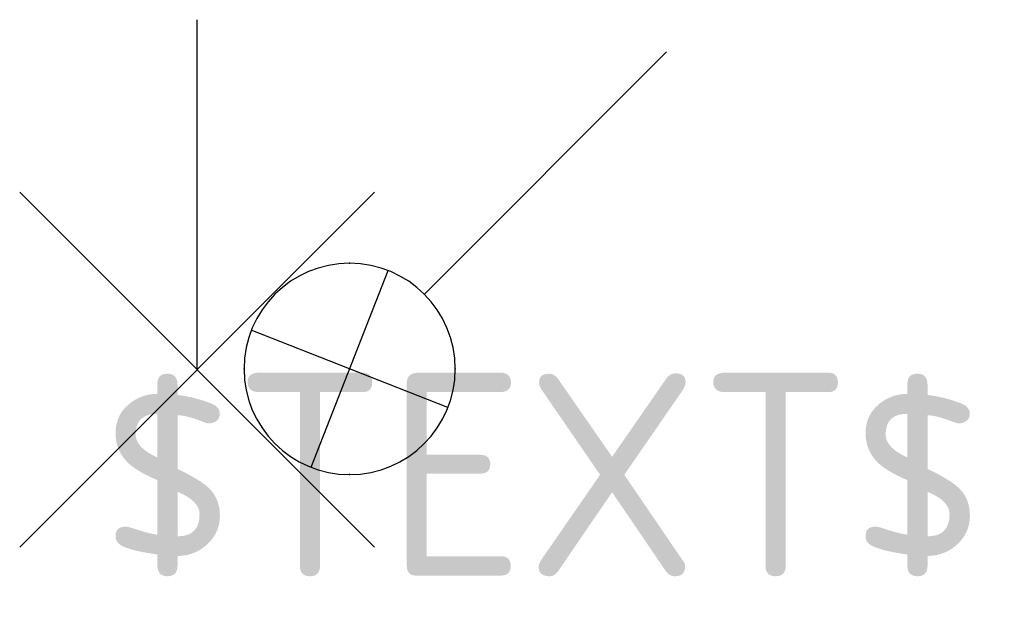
# Model space of a CAD drawing. Extents: x -0.35 to 1.59, y -0.47 to 0.69.
import ezdxf
from ezdxf.enums import TextEntityAlignment as Align

# ---------------------------------------------------------------- set-up
doc = ezdxf.new("R2010")
doc.units = 0
doc.header["$MEASUREMENT"] = 0
doc.styles.add('_TEL_DIM', font='TSSDENG', dxfattribs={"width": 0.6, "height": 3.5, "bigfont": 'TSSDCHN'})
doc.styles.add('ICDA-STYLE1', font='TSSDENG', dxfattribs={"width": 0.7, "bigfont": 'TSSDCHN'})

# ---------------------------------------------------------------- blocks, each defined once
blk = doc.blocks.new('$equip$00001216')
for p, q in [((0.1473, 0.3556), (0.625, 0.8333)), ((-0.0762, 0.4022), (0.0762, 0.0144)), ((-0.1939, 0.1321), (0.1939, 0.2845))]:
    blk.add_line(p, q)
blk.add_circle((0, 0.2083), 0.2083)
for p in [(0, 0.4167), (-0.2083, 0.2083), (0.2083, 0.2083), (0, 0)]:
    blk.add_point(p)
at = {"flags": 9}
blk.add_attdef('A', (0, 0), '', height=0.00002, dxfattribs=at)

msp = doc.modelspace()

# ---------------------------------------------------------------- linework, layer by layer
at = {"linetype": 'Continuous'}
for points in [[(0, 0), (0, 0.69)], [(0.35, -0.35), (-0.35, 0.35)], [(0.35, 0.35), (-0.35, -0.35)]]:
    msp.add_lwpolyline(points, dxfattribs=at)

# ---------------------------------------------------------------- block references
at = {"color": 0, "extrusion": (0, 0, -1), "zscale": -1, "rotation": 90.00000000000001}
msp.add_blockref('$equip$00001216', (-0.0924, 0.0016), dxfattribs=at)

# ---------------------------------------------------------------- texts
at = {"color": 7, "style": 'ICDA-STYLE1'}
msp.add_attdef('$TEXT$', text='1', height=0.4, dxfattribs=at).set_placement((0.6815, -0.2071), align=Align.MIDDLE_CENTER)
at = {"color": 7, "style": '_TEL_DIM', "flags": 1}
for tag, text in [('REMARK', ''), ('A', '普通等1')]:
    msp.add_attdef(tag, text=text, height=0.00002, dxfattribs=at).set_placement((0, 0), align=Align.MIDDLE_CENTER)

doc.saveas('drawing.dxf')
